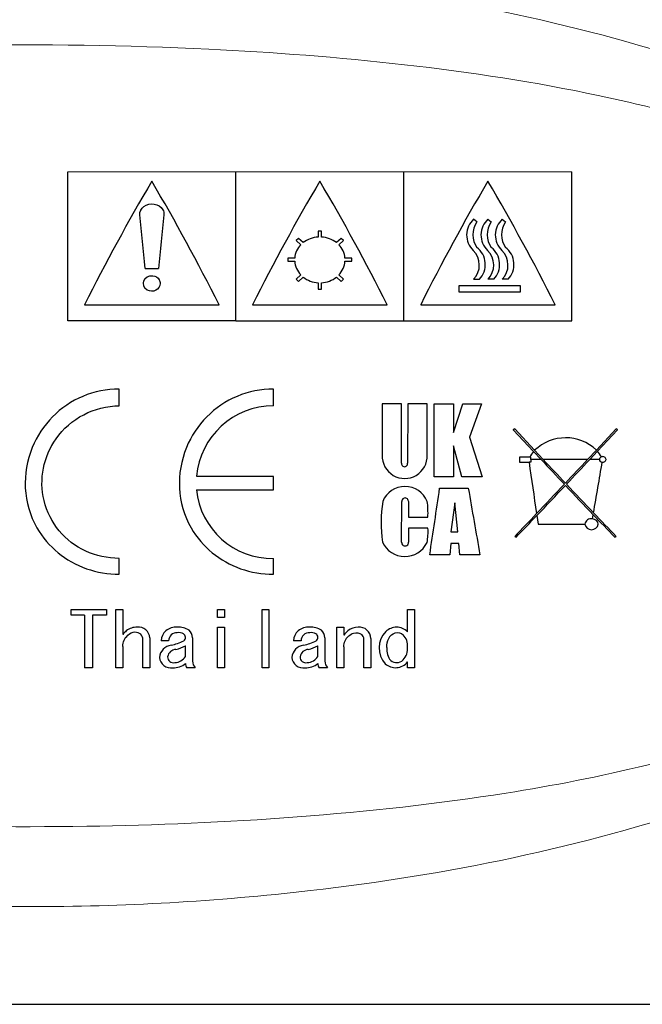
# Model space of a CAD drawing. Header units: millimetres. Extents: x 0 to 420, y 0 to 297.
# Tile 7 of 9: x 368 to 386, y 245 to 274. Entities that reach past the tile are written whole.
import ezdxf

# ---------------------------------------------------------------- set-up
doc = ezdxf.new("R2010")
doc.units = ezdxf.units.MM
doc.header["$LTSCALE"] = 0.25
doc.layers.add('CABLE TAG (VS)', color=7, linetype='Continuous', lineweight=20)
doc.layers.add('FORM', color=252, linetype='Continuous')

msp = doc.modelspace()

# ---------------------------------------------------------------- linework, layer by layer
at = {"layer": 'CABLE TAG (VS)', "lineweight": 25}
for p, q in [((369.3928, 265.4175), (369.3928, 269.8452)), ((374.3928, 265.4175), (374.3928, 269.8452)), ((379.3928, 265.4175), (379.3928, 269.8452)), ((384.3928, 265.4175), (384.3928, 269.8452)), ((381.5663, 268.3572), (381.4687, 268.4413)), ((381.8959, 268.4413), (381.9935, 268.3572)), ((382.3217, 268.4413), (382.4192, 268.3572)), ((376.9428, 268.0836), (376.8428, 268.0836)), ((376.8428, 268.0836), (376.8428, 267.9063)), ((376.9428, 267.9063), (376.9428, 268.0836)), ((376.2564, 267.8699), (376.1857, 267.8073)), ((376.1857, 267.8073), (376.3283, 267.6805)), ((376.399, 267.7435), (376.2564, 267.8699)), ((377.5292, 267.8699), (377.3866, 267.7435)), ((377.4573, 267.6805), (377.5999, 267.8073)), ((377.5999, 267.8073), (377.5292, 267.8699)), ((376.1444, 267.2816), (375.9428, 267.2816)), ((375.9428, 267.2816), (375.9428, 267.1908)), ((375.9428, 267.1908), (376.1444, 267.1908)), ((377.8428, 267.2816), (377.6411, 267.2816)), ((377.6411, 267.1908), (377.8428, 267.1908)), ((377.8428, 267.1908), (377.8428, 267.2816)), ((371.6928, 266.9766), (372.0928, 266.9766)), ((376.3283, 266.7841), (376.1857, 266.6522)), ((377.5999, 266.6522), (377.4573, 266.7841)), ((376.1857, 266.6522), (376.2564, 266.5865)), ((376.2564, 266.5865), (376.399, 266.7188)), ((376.8428, 266.5482), (376.8428, 266.3599)), ((376.9428, 266.3599), (376.9428, 266.5482)), ((377.3866, 266.7188), (377.5292, 266.5865)), ((377.5292, 266.5865), (377.5999, 266.6522)), ((381.0268, 266.4629), (381.0268, 266.2757)), ((382.8629, 266.4629), (381.0268, 266.4629)), ((381.4688, 266.6522), (381.6392, 266.6522)), ((382.0664, 266.6522), (381.8959, 266.6522)), ((382.4921, 266.6522), (382.3217, 266.6522)), ((382.8629, 266.2757), (382.8629, 266.4629)), ((376.8428, 266.3599), (376.9428, 266.3599)), ((381.0268, 266.2757), (382.8629, 266.2757)), ((369.8928, 265.8952), (373.8928, 265.8952)), ((374.8928, 265.8952), (378.8928, 265.8952)), ((379.8928, 265.8952), (383.8928, 265.8952)), ((374.3928, 265.4175), (369.3928, 265.4175)), ((374.3928, 265.4175), (379.3928, 265.4175)), ((379.3928, 265.4175), (384.3928, 265.4175)), ((370.9266, 262.8901), (370.9266, 263.3882)), ((375.5143, 262.8901), (375.5143, 263.3882)), ((378.7481, 262.9539), (378.7481, 261.4245)), ((379.3248, 262.9539), (378.7481, 262.9539)), ((379.3248, 261.1842), (379.3248, 262.9535)), ((379.5084, 262.9533), (379.5033, 261.1842)), ((380.0855, 262.9516), (379.5084, 262.9533)), ((380.0866, 261.4245), (380.0855, 262.9516)), ((380.2936, 260.7793), (380.2954, 262.9507)), ((380.2954, 262.9507), (380.8721, 262.9485)), ((380.8721, 262.0975), (381.148, 262.9487)), ((380.8721, 262.9485), (380.8721, 262.0975)), ((381.148, 262.9489), (381.699, 262.9489)), ((381.699, 262.9489), (381.344, 261.9595)), ((382.6895, 262.2028), (382.6495, 262.1786)), ((382.6495, 262.1786), (383.2534, 261.533)), ((383.2842, 261.567), (382.6895, 262.2028)), ((385.7097, 262.2028), (385.1224, 261.5748)), ((385.1535, 261.5412), (385.7496, 262.1786)), ((385.7496, 262.1786), (385.7097, 262.2028)), ((381.344, 261.9595), (381.7238, 260.7816)), ((380.8712, 261.6986), (380.8712, 260.7791)), ((381.1202, 260.7789), (380.8714, 261.6986)), ((383.2534, 261.5329), (383.4761, 261.295)), ((383.5387, 261.2951), (383.2842, 261.567)), ((385.1224, 261.5748), (384.8604, 261.295)), ((384.923, 261.295), (385.1535, 261.5412)), ((383.136, 261.3605), (382.8294, 261.3605)), ((382.8294, 261.3605), (382.8294, 261.2154)), ((382.8294, 261.2154), (383.117, 261.2154)), ((383.1654, 261.2154), (383.117, 261.2154)), ((383.1654, 261.3605), (383.136, 261.3605)), ((383.1654, 261.295), (383.1654, 261.3605)), ((383.1654, 261.295), (383.1654, 261.2154)), ((383.4761, 261.295), (383.1654, 261.295)), ((384.8604, 261.295), (383.5387, 261.295)), ((385.2086, 261.295), (384.923, 261.295)), ((375.5143, 260.7934), (373.223, 260.7934)), ((375.5143, 260.3966), (375.5143, 260.7934)), ((380.8709, 260.7791), (380.2936, 260.7791)), ((381.7238, 260.7816), (381.1202, 260.7789)), ((373.223, 260.3966), (375.5143, 260.3966)), ((380.4574, 260.4416), (381.3103, 260.4416)), ((379.3267, 258.8383), (379.3297, 260.0493)), ((379.5268, 260.0493), (379.532, 259.5773)), ((380.9098, 260.0087), (380.7935, 259.139)), ((380.9998, 259.1391), (380.9099, 260.0087)), ((379.532, 259.5773), (380.1093, 259.5773)), ((383.3489, 259.6273), (383.3871, 259.3693)), ((385.0044, 259.5251), (385.0265, 259.6522)), ((380.1092, 259.2505), (379.5319, 259.2505)), ((379.5319, 259.2505), (379.5319, 258.8383)), ((380.7935, 259.139), (380.9998, 259.139)), ((383.3871, 259.3693), (384.7773, 259.3693)), ((382.6895, 259.0053), (382.7293, 258.9817)), ((385.6697, 258.9819), (385.7097, 259.0053)), ((380.7926, 258.7922), (380.7585, 258.4561)), ((381.0268, 258.7922), (380.7926, 258.7922)), ((381.0603, 258.4559), (381.0268, 258.7922)), ((370.9266, 257.8824), (370.9266, 258.3545)), ((375.5143, 257.8824), (375.5143, 258.3545)), ((380.7585, 258.4561), (380.1615, 258.4561)), ((381.6573, 258.4558), (381.0603, 258.4558)), ((369.4923, 256.8383), (370.5488, 256.8383)), ((369.4923, 256.6628), (369.4923, 256.8382)), ((370.5488, 256.8382), (370.5488, 256.6628)), ((370.8257, 256.8382), (371.0308, 256.8382)), ((370.8257, 255.1009), (370.8257, 256.8382)), ((371.0308, 256.8382), (371.0308, 256.0902)), ((373.8515, 256.8382), (374.0567, 256.8382)), ((373.8515, 256.5984), (373.8515, 256.8382)), ((374.0567, 256.8382), (374.0567, 256.5985)), ((375.1747, 256.8382), (375.3799, 256.8382)), ((375.1747, 255.1009), (375.1747, 256.8382)), ((375.3799, 256.8382), (375.3799, 255.1009)), ((379.5032, 256.8382), (379.7084, 256.8382)), ((379.5032, 256.1711), (379.5032, 256.8382)), ((379.7084, 256.8382), (379.7084, 255.1009)), ((369.8923, 256.6628), (369.4923, 256.6628)), ((369.8923, 256.6628), (369.8923, 255.1009)), ((370.1282, 256.6628), (370.1282, 255.1009)), ((370.5488, 256.6628), (370.1282, 256.6628)), ((374.0567, 256.5984), (373.8515, 256.5984)), ((373.8515, 256.3066), (374.0567, 256.3066)), ((373.8515, 255.1009), (373.8515, 256.3066)), ((374.0567, 256.3066), (374.0567, 255.1009)), ((377.4005, 256.3066), (377.6056, 256.3066)), ((377.4005, 255.1009), (377.4005, 256.3066)), ((377.6056, 256.3066), (377.6056, 256.0723)), ((371.6258, 255.1009), (371.6258, 255.9293)), ((371.8309, 255.9917), (371.8309, 255.1009)), ((372.395, 255.9026), (372.1694, 255.9026)), ((373.1028, 255.9917), (373.1028, 255.2982)), ((376.3338, 255.9026), (376.1081, 255.9026)), ((377.0415, 255.9917), (377.0415, 255.2982)), ((378.2006, 255.1009), (378.2006, 255.956)), ((378.4057, 255.9739), (378.4057, 255.1009)), ((371.0308, 255.7343), (371.0308, 255.1009)), ((372.8976, 255.4366), (372.8976, 255.7519)), ((376.8364, 255.4366), (376.8364, 255.7519)), ((377.6056, 255.7255), (377.6056, 255.1009)), ((370.1282, 255.1009), (369.8923, 255.1009)), ((371.0308, 255.1009), (370.8257, 255.1009)), ((371.8309, 255.1009), (371.6258, 255.1009)), ((373.1848, 255.1009), (372.9387, 255.1009)), ((374.0567, 255.1009), (373.8515, 255.1009)), ((375.3799, 255.1009), (375.1747, 255.1009)), ((377.1236, 255.1009), (376.8774, 255.1009)), ((377.6056, 255.1009), (377.4005, 255.1009)), ((378.4057, 255.1009), (378.2006, 255.1009)), ((379.5032, 255.1009), (379.5032, 255.2723)), ((379.7084, 255.1009), (379.5032, 255.1009))]:
    msp.add_line(p, q, dxfattribs=at)
at = {"layer": 'CABLE TAG (VS)', "lineweight": 18}
for p, q in [((369.3928, 265.4175), (369.3928, 269.8452)), ((369.3928, 269.8452), (374.3928, 269.8452)), ((374.3928, 265.4175), (374.3928, 269.8452)), ((379.3928, 269.8452), (374.3928, 269.8452)), ((379.3928, 265.4175), (379.3928, 269.8452)), ((384.3928, 269.8452), (379.3928, 269.8452)), ((384.3928, 265.4175), (384.3928, 269.8452)), ((381.5663, 268.3572), (381.4687, 268.4413)), ((381.8959, 268.4413), (381.9935, 268.3572)), ((382.3217, 268.4413), (382.4192, 268.3572)), ((376.9428, 268.0836), (376.8428, 268.0836)), ((376.8428, 268.0836), (376.8428, 267.9063)), ((376.9428, 267.9063), (376.9428, 268.0836)), ((376.2564, 267.8699), (376.1857, 267.8073)), ((376.1857, 267.8073), (376.3283, 267.6805)), ((376.399, 267.7435), (376.2564, 267.8699)), ((377.5292, 267.8699), (377.3866, 267.7435)), ((377.4573, 267.6805), (377.5999, 267.8073)), ((377.5999, 267.8073), (377.5292, 267.8699)), ((376.1444, 267.2816), (375.9428, 267.2816)), ((375.9428, 267.2816), (375.9428, 267.1908)), ((375.9428, 267.1908), (376.1444, 267.1908)), ((377.8428, 267.2816), (377.6411, 267.2816)), ((377.6411, 267.1908), (377.8428, 267.1908)), ((377.8428, 267.1908), (377.8428, 267.2816)), ((371.6928, 266.9766), (372.0928, 266.9766)), ((376.3283, 266.7841), (376.1857, 266.6522)), ((377.5999, 266.6522), (377.4573, 266.7841)), ((376.1857, 266.6522), (376.2564, 266.5865)), ((376.2564, 266.5865), (376.399, 266.7188)), ((376.8428, 266.5482), (376.8428, 266.3599)), ((376.9428, 266.3599), (376.9428, 266.5482)), ((377.3866, 266.7188), (377.5292, 266.5865)), ((377.5292, 266.5865), (377.5999, 266.6522)), ((381.0268, 266.4629), (381.0268, 266.2757)), ((382.8629, 266.4629), (381.0268, 266.4629)), ((381.4688, 266.6522), (381.6392, 266.6522)), ((382.0664, 266.6522), (381.8959, 266.6522)), ((382.4921, 266.6522), (382.3217, 266.6522)), ((382.8629, 266.2757), (382.8629, 266.4629)), ((376.8428, 266.3599), (376.9428, 266.3599)), ((381.0268, 266.2757), (382.8629, 266.2757)), ((369.8928, 265.8952), (373.8928, 265.8952)), ((374.8928, 265.8952), (378.8928, 265.8952)), ((379.8928, 265.8952), (383.8928, 265.8952)), ((374.3928, 265.4175), (369.3928, 265.4175)), ((374.3928, 265.4175), (379.3928, 265.4175)), ((379.3928, 265.4175), (384.3928, 265.4175)), ((370.9266, 262.8901), (370.9266, 263.3882)), ((375.5143, 262.8901), (375.5143, 263.3882)), ((379.3248, 262.9539), (378.7481, 262.9539)), ((378.7481, 262.9539), (378.7481, 261.4245)), ((379.3248, 261.1842), (379.3248, 262.9535)), ((379.5084, 262.9533), (379.5033, 261.1842)), ((380.0855, 262.9516), (379.5084, 262.9533)), ((380.0866, 261.4245), (380.0855, 262.9516)), ((380.2936, 260.7793), (380.2954, 262.9507)), ((380.2954, 262.9507), (380.8721, 262.9485)), ((380.8721, 262.0975), (381.148, 262.9487)), ((380.8721, 262.9485), (380.8721, 262.0975)), ((381.148, 262.9489), (381.699, 262.9489)), ((381.699, 262.9489), (381.344, 261.9595)), ((382.6895, 262.2028), (382.6495, 262.1786)), ((382.6495, 262.1786), (383.2534, 261.533)), ((383.2842, 261.567), (382.6895, 262.2028)), ((385.7097, 262.2028), (385.1224, 261.5748)), ((385.1535, 261.5412), (385.7496, 262.1786)), ((385.7496, 262.1786), (385.7097, 262.2028)), ((381.344, 261.9595), (381.7238, 260.7816)), ((380.8712, 261.6986), (380.8712, 260.7791)), ((381.1202, 260.7789), (380.8714, 261.6986)), ((383.2534, 261.5329), (383.4761, 261.295)), ((383.5387, 261.2951), (383.2842, 261.567)), ((385.1224, 261.5748), (384.8604, 261.295)), ((384.923, 261.295), (385.1535, 261.5412)), ((383.136, 261.3605), (382.8294, 261.3605)), ((382.8294, 261.3605), (382.8294, 261.2154)), ((382.8294, 261.2154), (383.117, 261.2154)), ((383.1654, 261.2154), (383.117, 261.2154)), ((383.1654, 261.3605), (383.136, 261.3605)), ((383.1654, 261.295), (383.1654, 261.3605)), ((383.1654, 261.295), (383.1654, 261.2154)), ((383.4761, 261.295), (383.1654, 261.295)), ((384.8604, 261.295), (383.5387, 261.295)), ((385.2086, 261.295), (384.923, 261.295)), ((375.5143, 260.7934), (373.223, 260.7934)), ((375.5143, 260.3966), (375.5143, 260.7934)), ((380.8709, 260.7791), (380.2936, 260.7791)), ((381.7238, 260.7816), (381.1202, 260.7789)), ((373.223, 260.3966), (375.5143, 260.3966)), ((380.4574, 260.4416), (381.3103, 260.4416)), ((379.3267, 258.8383), (379.3297, 260.0493)), ((379.5268, 260.0493), (379.532, 259.5773)), ((380.9098, 260.0087), (380.7935, 259.139)), ((380.9998, 259.1391), (380.9099, 260.0087)), ((379.532, 259.5773), (380.1093, 259.5773)), ((383.3489, 259.6273), (383.3871, 259.3693)), ((385.0044, 259.5251), (385.0265, 259.6522)), ((380.1092, 259.2505), (379.5319, 259.2505)), ((379.5319, 259.2505), (379.5319, 258.8383)), ((380.7935, 259.139), (380.9998, 259.139)), ((383.3871, 259.3693), (384.7773, 259.3693)), ((382.6895, 259.0053), (382.7293, 258.9817)), ((385.6697, 258.9819), (385.7097, 259.0053)), ((380.7926, 258.7922), (380.7585, 258.4561)), ((381.0268, 258.7922), (380.7926, 258.7922)), ((381.0603, 258.4559), (381.0268, 258.7922)), ((370.9266, 257.8824), (370.9266, 258.3545)), ((375.5143, 257.8824), (375.5143, 258.3545)), ((380.7585, 258.4561), (380.1615, 258.4561)), ((381.6573, 258.4558), (381.0603, 258.4558)), ((369.4923, 256.8383), (370.5488, 256.8383)), ((369.4923, 256.6628), (369.4923, 256.8382)), ((370.5488, 256.8382), (370.5488, 256.6628)), ((370.8257, 256.8382), (371.0308, 256.8382)), ((370.8257, 255.1009), (370.8257, 256.8382)), ((371.0308, 256.8382), (371.0308, 256.0902)), ((373.8515, 256.8382), (374.0567, 256.8382)), ((373.8515, 256.5984), (373.8515, 256.8382)), ((374.0567, 256.8382), (374.0567, 256.5985)), ((375.1747, 256.8382), (375.3799, 256.8382)), ((375.1747, 255.1009), (375.1747, 256.8382)), ((375.3799, 256.8382), (375.3799, 255.1009)), ((379.5032, 256.8382), (379.7084, 256.8382)), ((379.5032, 256.1711), (379.5032, 256.8382)), ((379.7084, 256.8382), (379.7084, 255.1009)), ((369.8923, 256.6628), (369.4923, 256.6628)), ((369.8923, 256.6628), (369.8923, 255.1009)), ((370.1282, 256.6628), (370.1282, 255.1009)), ((370.5488, 256.6628), (370.1282, 256.6628)), ((374.0567, 256.5984), (373.8515, 256.5984)), ((373.8515, 256.3066), (374.0567, 256.3066)), ((373.8515, 255.1009), (373.8515, 256.3066)), ((374.0567, 256.3066), (374.0567, 255.1009)), ((377.4005, 256.3066), (377.6056, 256.3066)), ((377.4005, 255.1009), (377.4005, 256.3066)), ((377.6056, 256.3066), (377.6056, 256.0723)), ((371.6258, 255.1009), (371.6258, 255.9293)), ((371.8309, 255.9917), (371.8309, 255.1009)), ((372.395, 255.9026), (372.1694, 255.9026)), ((373.1028, 255.9917), (373.1028, 255.2982)), ((376.3338, 255.9026), (376.1081, 255.9026)), ((377.0415, 255.9917), (377.0415, 255.2982)), ((378.2006, 255.1009), (378.2006, 255.956)), ((378.4057, 255.9739), (378.4057, 255.1009)), ((371.0308, 255.7343), (371.0308, 255.1009)), ((372.8976, 255.4366), (372.8976, 255.7519)), ((376.8364, 255.4366), (376.8364, 255.7519)), ((377.6056, 255.7255), (377.6056, 255.1009)), ((370.1282, 255.1009), (369.8923, 255.1009)), ((371.0308, 255.1009), (370.8257, 255.1009)), ((371.8309, 255.1009), (371.6258, 255.1009)), ((373.1848, 255.1009), (372.9387, 255.1009)), ((374.0567, 255.1009), (373.8515, 255.1009)), ((375.3799, 255.1009), (375.1747, 255.1009)), ((377.1236, 255.1009), (376.8774, 255.1009)), ((377.6056, 255.1009), (377.4005, 255.1009)), ((378.4057, 255.1009), (378.2006, 255.1009)), ((379.5032, 255.1009), (379.5032, 255.2723)), ((379.7084, 255.1009), (379.5032, 255.1009))]:
    msp.add_line(p, q, dxfattribs=at)
at = {"layer": 'CABLE TAG (VS)', "lineweight": 25}
for centre, radius, start, end in [((425.1668, 238.205), 61.822, 149.511585, 153.390848), ((318.4921, 238.1369), 61.9657, 26.612952, 30.483211), ((430.1668, 238.205), 61.822, 149.511585, 153.390848), ((323.4921, 238.1369), 61.9657, 26.612952, 30.483211), ((435.1668, 238.205), 61.822, 149.511585, 153.390848), ((328.4921, 238.1369), 61.9657, 26.612952, 30.483211), ((606.6874, 244.6402), 235.6556, 174.172527, 174.561107), ((381.8924, 267.971), 0.6329, 132.01339, 226.54418), ((382.1023, 267.9781), 0.6565, 144.73185, 215.26815), ((382.3202, 267.971), 0.6334, 132.05495, 226.50261), ((382.5294, 267.9781), 0.6564, 144.72414, 215.27564), ((382.7459, 267.971), 0.6334, 132.05495, 226.50261), ((382.9551, 267.9781), 0.6564, 144.72414, 215.27564), ((376.7784, 267.2313), 0.6359, 135.05522, 175.46612), ((376.8839, 267.1081), 0.7993, 92.95189, 127.35081), ((376.9016, 267.1081), 0.7993, 52.64875, 87.0486), ((377.0069, 267.2312), 0.6362, 4.54404, 44.93475), ((381.0232, 267.0759), 0.6149, 316.44152, 45.11903), ((381.1773, 267.0928), 0.6383, 316.34593, 52.46319), ((381.4501, 267.0759), 0.6151, 316.45715, 45.10347), ((381.6041, 267.0928), 0.6386, 316.37266, 52.43659), ((381.8758, 267.0759), 0.6151, 316.45715, 45.10347), ((382.0299, 267.0928), 0.6386, 316.37266, 52.43659), ((376.8056, 267.2448), 0.6633, 184.66517, 223.9823), ((376.9796, 267.245), 0.6638, 316.03171, 355.32068), ((376.8886, 267.33), 0.7831, 231.30322, 266.64654), ((376.8966, 267.331), 0.7842, 273.37785, 308.67237), ((375.5131, 260.5911), 2.299, 89.96992, 174.95122), ((384.2074, 260.6077), 1.3313, 46.58709, 133.90406), ((383.9304, 260.9457), 0.8962, 139.06378, 152.42861), ((384.4764, 260.9407), 0.905, 28.34321, 41.56822), ((379.4176, 261.3981), 0.6695, 177.74373, 2.25957), ((379.414, 261.1701), 0.0904, 171.02144, 8.97867), ((1015.2554, 352.703), 638.7244, 188.2350753, 188.3738907), ((633.5678, 495.4635), 342.6087, 223.116708, 223.285789), ((662.5623, 522.6252), 382.2925, 223.124574, 223.269263), ((115.0543, 513.9666), 369.6461, 316.728682, 316.878321), ((134.8213, 495.473), 342.6225, 316.714208, 316.883282), ((-160.6479, 354.1758), 553.8008, 350.178379, 350.336647), ((385.2964, 261.3037), 0.0883, 185.61486, 269.08555), ((385.2929, 261.2884), 0.0844, 103.73895, 175.51899), ((385.3119, 261.2807), 0.0978, 8.42618, 113.47601), ((385.3144, 261.3085), 0.0951, 258.21611, 351.86196), ((375.4729, 260.6146), 2.2605, 185.53278, 271.04842), ((379.4261, 259.7719), 0.7196, 22.67792, 157.32287), ((26.575, 312.1702), 357.6431, 351.362123, 351.683709), ((688.884, 313.1728), 312.0611, 189.728342, 190.098473), ((235.6234, 400.423), 204.0289, 316.385817, 316.723829), ((239.1591, 397.134), 199.2456, 316.359071, 316.714662), ((530.0453, 397.9019), 200.3583, 223.287317, 223.631113), ((533.7264, 401.3216), 205.337, 223.276885, 223.603663), ((383.2522, 259.4075), 4.5357, 171.86447, 187.20873), ((379.4283, 260.0512), 0.0986, 359.92437, 181.10216), ((377.0304, 259.6886), 3.0808, 357.93295, 6.72403), ((274.7335, 363.2088), 150.0428, 316.013298, 316.372462), ((281.6554, 356.6269), 140.5365, 315.988474, 316.353295), ((384.962, 259.3435), 0.1865, 76.84972, 172.05406), ((385.005, 259.3517), 0.1732, 5.83082, 90.18534), ((489.2772, 359.0504), 144.0424, 223.635019, 224.004532), ((494.1482, 363.6721), 150.7117, 223.616069, 223.986009), ((378.2875, 259.1464), 1.8247, 349.83968, 3.27076), ((384.9773, 259.4101), 0.2041, 191.55113, 348.43959), ((379.4212, 259.146), 0.7363, 204.70517, 334.10536), ((379.4293, 258.8269), 0.1032, 173.65957, 6.34063), ((371.8601, 255.4049), 1.0757, 132.49397, 140.43147), ((371.4384, 255.8262), 0.4809, 87.22561, 129.35181), ((371.5075, 255.9865), 0.3234, 0.95864, 98.15574), ((372.5819, 255.8848), 0.4129, 130.63997, 177.53271), ((372.6237, 255.8109), 0.4964, 86.79324, 128.74644), ((372.6987, 255.7711), 0.5376, 55.88407, 95.04042), ((372.8137, 255.9953), 0.2891, 359.31509, 49.82207), ((376.5206, 255.8848), 0.4129, 130.63997, 177.53271), ((376.5624, 255.8109), 0.4964, 86.79324, 128.74644), ((376.6374, 255.7711), 0.5376, 55.88407, 95.04042), ((376.7524, 255.9953), 0.2891, 359.31509, 49.82207), ((378.4327, 255.3867), 1.0742, 130.94398, 140.34442), ((378.0225, 255.8556), 0.4512, 88.22469, 130.6138), ((378.0709, 255.9735), 0.3348, 0.08168, 95.89839), ((379.1796, 255.8322), 0.4744, 90.55333, 132.83769), ((379.1729, 255.8364), 0.4702, 45.38019, 89.75145), ((371.3992, 255.9421), 0.227, 356.74757, 46.99624), ((372.6435, 255.8956), 0.2486, 88.17291, 178.39537), ((372.1242, 257.3555), 1.6224, 282.19082, 296.42861), ((372.6807, 255.8023), 0.3431, 63.07005, 94.89144), ((372.7724, 256.0019), 0.1238, 306.661, 59.05223), ((376.5823, 255.8956), 0.2486, 88.17291, 178.39537), ((376.063, 257.3555), 1.6224, 282.19082, 296.42861), ((376.6194, 255.8023), 0.3431, 63.07005, 94.89144), ((376.7111, 256.0019), 0.1238, 306.661, 59.05223), ((378.0283, 255.9582), 0.1723, 359.27494, 50.00465), ((379.35, 255.6896), 0.6954, 135.14695, 222.40317), ((379.0398, 255.7538), 0.4649, 355.41695, 44.76478), ((372.5258, 255.3635), 0.4104, 98.25472, 173.40646), ((372.6262, 255.3805), 0.2662, 93.4009, 169.73576), ((372.2336, 257.1138), 1.5151, 284.40282, 295.99496), ((376.4645, 255.3635), 0.4104, 98.25472, 173.40646), ((376.565, 255.3805), 0.2662, 93.4009, 169.73576), ((376.1723, 257.1138), 1.5151, 284.40282, 295.99496), ((379.3865, 255.6373), 0.5025, 172.9421, 219.83602), ((379.0194, 255.6695), 0.4861, 316.13361, 5.56545), ((372.4662, 255.447), 0.35, 185.97608, 278.52795), ((372.5393, 255.4255), 0.1751, 179.18827, 283.3147), ((372.5677, 255.6453), 0.3904, 271.75688, 327.69397), ((376.4049, 255.447), 0.35, 185.97608, 278.52795), ((376.4781, 255.4255), 0.1751, 179.18827, 283.3147), ((376.5064, 255.6453), 0.3904, 271.75688, 327.69397), ((379.1753, 255.5376), 0.2826, 231.82815, 313.52767), ((372.5356, 255.6741), 0.5735, 268.25028, 309.13719), ((373.0622, 255.2111), 0.1656, 173.70192, 221.73599), ((373.4008, 255.3064), 0.2981, 181.58838, 223.58465), ((376.4744, 255.6741), 0.5735, 268.25028, 309.13719), ((377.001, 255.2111), 0.1656, 173.70192, 221.73599), ((377.3395, 255.3064), 0.2981, 181.58838, 223.58465), ((379.1451, 255.5662), 0.4633, 228.22577, 320.6246)]:
    msp.add_arc(centre, radius, start, end, dxfattribs=at)
at = {"layer": 'CABLE TAG (VS)', "lineweight": 18}
for centre, radius, start, end in [((425.1668, 238.205), 61.822, 149.511585, 153.390848), ((318.4921, 238.1369), 61.9657, 26.612952, 30.483211), ((430.1668, 238.205), 61.822, 149.511585, 153.390848), ((323.4921, 238.1369), 61.9657, 26.612952, 30.483211), ((435.1668, 238.205), 61.822, 149.511585, 153.390848), ((328.4921, 238.1369), 61.9657, 26.612952, 30.483211), ((606.6874, 244.6402), 235.6556, 174.172527, 174.561107), ((381.8924, 267.971), 0.6329, 132.01339, 226.54418), ((382.1023, 267.9781), 0.6565, 144.73185, 215.26815), ((382.3202, 267.971), 0.6334, 132.05495, 226.50261), ((382.5294, 267.9781), 0.6564, 144.72414, 215.27564), ((382.7459, 267.971), 0.6334, 132.05495, 226.50261), ((382.9551, 267.9781), 0.6564, 144.72414, 215.27564), ((376.7784, 267.2313), 0.6359, 135.05522, 175.46612), ((376.8839, 267.1081), 0.7993, 92.95189, 127.35081), ((376.9016, 267.1081), 0.7993, 52.64875, 87.0486), ((377.0069, 267.2312), 0.6362, 4.54404, 44.93475), ((381.0232, 267.0759), 0.6149, 316.44152, 45.11903), ((381.1773, 267.0928), 0.6383, 316.34593, 52.46319), ((381.4501, 267.0759), 0.6151, 316.45715, 45.10347), ((381.6041, 267.0928), 0.6386, 316.37266, 52.43659), ((381.8758, 267.0759), 0.6151, 316.45715, 45.10347), ((382.0299, 267.0928), 0.6386, 316.37266, 52.43659), ((376.8056, 267.2448), 0.6633, 184.66517, 223.9823), ((376.9796, 267.245), 0.6638, 316.03171, 355.32068), ((376.8886, 267.33), 0.7831, 231.30322, 266.64654), ((376.8966, 267.331), 0.7842, 273.37785, 308.67237), ((375.5131, 260.5911), 2.299, 89.96992, 174.95122), ((384.2074, 260.6077), 1.3313, 46.58709, 133.90406), ((383.9304, 260.9457), 0.8962, 139.06378, 152.42861), ((384.4764, 260.9407), 0.905, 28.34321, 41.56822), ((379.4176, 261.3981), 0.6695, 177.74373, 2.25957), ((379.414, 261.1701), 0.0904, 171.02144, 8.97867), ((1015.2554, 352.703), 638.7244, 188.2350753, 188.3738907), ((633.5678, 495.4635), 342.6087, 223.116708, 223.285789), ((662.5623, 522.6252), 382.2925, 223.124574, 223.269263), ((115.0543, 513.9666), 369.6461, 316.728682, 316.878321), ((134.8213, 495.473), 342.6225, 316.714208, 316.883282), ((-160.6479, 354.1758), 553.8008, 350.178379, 350.336647), ((385.2964, 261.3037), 0.0883, 185.61486, 269.08555), ((385.2929, 261.2884), 0.0844, 103.73895, 175.51899), ((385.3119, 261.2807), 0.0978, 8.42618, 113.47601), ((385.3144, 261.3085), 0.0951, 258.21611, 351.86196), ((375.4729, 260.6146), 2.2605, 185.53278, 271.04842), ((379.4261, 259.7719), 0.7196, 22.67792, 157.32287), ((26.575, 312.1702), 357.6431, 351.362123, 351.683709), ((688.884, 313.1728), 312.0611, 189.728342, 190.098473), ((235.6234, 400.423), 204.0289, 316.385817, 316.723829), ((239.1591, 397.134), 199.2456, 316.359071, 316.714662), ((530.0453, 397.9019), 200.3583, 223.287317, 223.631113), ((533.7264, 401.3216), 205.337, 223.276885, 223.603663), ((383.2522, 259.4075), 4.5357, 171.86447, 187.20873), ((379.4283, 260.0512), 0.0986, 359.92437, 181.10216), ((377.0304, 259.6886), 3.0808, 357.93295, 6.72403), ((274.7335, 363.2088), 150.0428, 316.013298, 316.372462), ((281.6554, 356.6269), 140.5365, 315.988474, 316.353295), ((384.962, 259.3435), 0.1865, 76.84972, 172.05406), ((385.005, 259.3517), 0.1732, 5.83082, 90.18534), ((489.2772, 359.0504), 144.0424, 223.635019, 224.004532), ((494.1482, 363.6721), 150.7117, 223.616069, 223.986009), ((378.2875, 259.1464), 1.8247, 349.83968, 3.27076), ((384.9773, 259.4101), 0.2041, 191.55113, 348.43959), ((379.4212, 259.146), 0.7363, 204.70517, 334.10536), ((379.4293, 258.8269), 0.1032, 173.65957, 6.34063), ((371.8601, 255.4049), 1.0757, 132.49397, 140.43147), ((371.4384, 255.8262), 0.4809, 87.22561, 129.35181), ((371.5075, 255.9865), 0.3234, 0.95864, 98.15574), ((372.5819, 255.8848), 0.4129, 130.63997, 177.53271), ((372.6237, 255.8109), 0.4964, 86.79324, 128.74644), ((372.6987, 255.7711), 0.5376, 55.88407, 95.04042), ((372.8137, 255.9953), 0.2891, 359.31509, 49.82207), ((376.5206, 255.8848), 0.4129, 130.63997, 177.53271), ((376.5624, 255.8109), 0.4964, 86.79324, 128.74644), ((376.6374, 255.7711), 0.5376, 55.88407, 95.04042), ((376.7524, 255.9953), 0.2891, 359.31509, 49.82207), ((378.4327, 255.3867), 1.0742, 130.94398, 140.34442), ((378.0225, 255.8556), 0.4512, 88.22469, 130.6138), ((378.0709, 255.9735), 0.3348, 0.08168, 95.89839), ((379.1796, 255.8322), 0.4744, 90.55333, 132.83769), ((379.1729, 255.8364), 0.4702, 45.38019, 89.75145), ((371.3992, 255.9421), 0.227, 356.74757, 46.99624), ((372.6435, 255.8956), 0.2486, 88.17291, 178.39537), ((372.1242, 257.3555), 1.6224, 282.19082, 296.42861), ((372.6807, 255.8023), 0.3431, 63.07005, 94.89144), ((372.7724, 256.0019), 0.1238, 306.661, 59.05223), ((376.5823, 255.8956), 0.2486, 88.17291, 178.39537), ((376.063, 257.3555), 1.6224, 282.19082, 296.42861), ((376.6194, 255.8023), 0.3431, 63.07005, 94.89144), ((376.7111, 256.0019), 0.1238, 306.661, 59.05223), ((378.0283, 255.9582), 0.1723, 359.27494, 50.00465), ((379.35, 255.6896), 0.6954, 135.14695, 222.40317), ((379.0398, 255.7538), 0.4649, 355.41695, 44.76478), ((372.5258, 255.3635), 0.4104, 98.25472, 173.40646), ((372.6262, 255.3805), 0.2662, 93.4009, 169.73576), ((372.2336, 257.1138), 1.5151, 284.40282, 295.99496), ((376.4645, 255.3635), 0.4104, 98.25472, 173.40646), ((376.565, 255.3805), 0.2662, 93.4009, 169.73576), ((376.1723, 257.1138), 1.5151, 284.40282, 295.99496), ((379.3865, 255.6373), 0.5025, 172.9421, 219.83602), ((379.0194, 255.6695), 0.4861, 316.13361, 5.56545), ((372.4662, 255.447), 0.35, 185.97608, 278.52795), ((372.5393, 255.4255), 0.1751, 179.18827, 283.3147), ((372.5677, 255.6453), 0.3904, 271.75688, 327.69397), ((376.4049, 255.447), 0.35, 185.97608, 278.52795), ((376.4781, 255.4255), 0.1751, 179.18827, 283.3147), ((376.5064, 255.6453), 0.3904, 271.75688, 327.69397), ((379.1753, 255.5376), 0.2826, 231.82815, 313.52767), ((372.5356, 255.6741), 0.5735, 268.25028, 309.13719), ((373.0622, 255.2111), 0.1656, 173.70192, 221.73599), ((373.4008, 255.3064), 0.2981, 181.58838, 223.58465), ((376.4744, 255.6741), 0.5735, 268.25028, 309.13719), ((377.001, 255.2111), 0.1656, 173.70192, 221.73599), ((377.3395, 255.3064), 0.2981, 181.58838, 223.58465), ((379.1451, 255.5662), 0.4633, 228.22577, 320.6246)]:
    msp.add_arc(centre, radius, start, end, dxfattribs=at)
at = {"layer": 'CABLE TAG (VS)'}
for points, knots in [([(368.2259, 275.9998), (363.083, 275.9976), (357.8928, 275.491), (349.212, 273.4984), (345.2078, 272.1748), (339.4218, 268.7358), (336.6541, 266.4682), (335.9128, 263.4983)], [5.6003084, 5.6003084, 5.6003084, 5.6003084, 7.9254145, 7.9254145, 9.6774696, 9.6774696, 10.9998668, 10.9998668, 10.9998668, 10.9998668]), ([(368.2259, 275.9998), (371.7392, 276.0012), (375.2453, 275.759), (382.594, 274.6812), (386.5869, 273.7431), (393.0425, 271.1903), (396.2506, 269.5137), (399.2348, 266.3018), (400.1069, 265.0382), (400.5055, 263.6403), (400.5408, 263.4983)], [0, 0, 0, 0, 1.5883169, 1.5883169, 3.3772984, 3.3772984, 4.7810972, 4.7810972, 5.327238, 5.3884661, 5.3884661, 5.3884661, 5.3884661]), ([(398.0563, 263.4983), (398.0448, 263.5484), (397.772, 264.6749), (397.2048, 265.7148), (395.4171, 267.9373), (393.8616, 269.0027), (390.0855, 270.8865), (387.6064, 271.6037), (381.4712, 272.9071), (377.3705, 273.3114), (368.7225, 273.7312), (363.4613, 273.6511), (355.4666, 272.9), (352.2128, 272.4267), (347.0666, 271.0595), (344.9221, 270.2916), (341.4299, 268.2176), (339.9692, 266.9459), (338.7625, 264.7046), (338.5374, 264.1105), (338.3971, 263.4983)], [0.01035204, 0.01035204, 0.01035204, 0.01035204, 0.01141096, 0.03423289, 0.03423289, 0.07201313, 0.07201313, 0.12491301, 0.12491301, 0.20567559, 0.20567559, 0.30946049, 0.30946049, 0.37654152, 0.37654152, 0.42356393, 0.42356393, 0.46458948, 0.46458948, 0.47834761, 0.47834761, 0.47834761, 0.47834761]), ([(335.9124, 260.4984), (336.4464, 258.375), (338.0539, 256.5563), (342.5488, 253.0965), (346.0365, 251.6311), (353.6766, 249.2592), (358.4846, 248.4853), (364.8778, 248.0547), (366.5524, 247.9976), (368.2259, 247.997)], [11.4633396, 11.4633396, 11.4633396, 11.4633396, 12.5062175, 12.5062175, 14.0513399, 14.0513399, 16.2097838, 16.2097838, 16.9744391, 16.9744391, 16.9744391, 16.9744391]), ([(338.3966, 260.4983), (338.8299, 258.6089), (340.0418, 257.0502), (343.1332, 254.5856), (345.1413, 253.6674), (349.9886, 252.0233), (353.235, 251.4304), (360.7467, 250.5064), (365.4905, 250.3203), (374.0314, 250.4506), (378.4122, 250.7357), (385.2093, 251.8143), (388.0784, 252.4554), (392.5146, 254.2229), (394.411, 255.2558), (396.9054, 257.7418), (397.7181, 259.0338), (398.0553, 260.4983)], [0.50033028, 0.50033028, 0.50033028, 0.50033028, 0.54308094, 0.54308094, 0.58893761, 0.58893761, 0.65818618, 0.65818618, 0.75761553, 0.75761553, 0.84813874, 0.84813874, 0.91060622, 0.91060622, 0.95517612, 0.95517612, 0.98889495, 0.98889495, 0.98889495, 0.98889495]), ([(400.5413, 260.4983), (400.4789, 260.2449), (399.9427, 258.5216), (398.7097, 257.025), (395.1489, 253.7628), (391.6513, 252.1404), (384.7225, 249.759), (380.6359, 248.9368), (373.8345, 248.1536), (371.0317, 247.9959), (368.2259, 247.997)], [5.8123149, 5.8123149, 5.8123149, 5.8123149, 5.9214409, 6.5637058, 6.5637058, 8.0533611, 8.0533611, 9.834506, 9.834506, 11.0695347, 11.0695347, 11.0695347, 11.0695347])]:
    msp.add_open_spline(points, degree=3, knots=knots, dxfattribs=at)
at = {"layer": 'CABLE TAG (VS)', "lineweight": 25}
for points, knots in [([(371.6928, 266.9766), (371.6416, 267.5128), (371.5895, 268.0435), (371.5144, 268.7776), (371.7492, 268.9275), (372.0674, 268.8739), (372.2273, 268.7809), (372.2548, 268.6197), (372.2497, 268.5671)], [0, 0, 0, 0, 1, 1, 1.402147, 1.402147, 1.5989279, 1.6973154, 1.6973154, 1.6973154, 1.6973154]), ([(372.1428, 266.5296), (372.141, 266.5686), (372.1181, 266.6848), (371.9988, 266.7509), (371.6624, 266.7902), (371.5317, 266.4697), (371.9171, 266.2366), (372.1425, 266.3457), (372.1428, 266.5296)], [0, 0, 0, 0, 0.0673166, 0.2019499, 0.2019499, 0.671501, 0.671501, 1, 1, 1, 1]), ([(370.9266, 263.3882), (370.5547, 263.3885), (369.439, 263.1654), (368.6147, 262.3355), (368.0227, 260.8855), (368.0547, 259.9927), (368.8093, 258.6865), (369.5895, 258.0523), (370.5923, 257.8822), (370.9266, 257.8824)], [0, 0, 0, 0, 0.1268374, 0.3805123, 0.3805123, 0.6638825, 0.6638825, 0.8879608, 1, 1, 1, 1]), ([(375.5143, 263.3882), (375.1424, 263.3885), (374.0267, 263.1654), (373.2025, 262.3355), (372.6104, 260.8855), (372.6424, 259.9927), (373.397, 258.6865), (374.1772, 258.0523), (375.18, 257.8822), (375.5143, 257.8824)], [0, 0, 0, 0, 0.1268374, 0.3805123, 0.3805123, 0.6638825, 0.6638825, 0.8879608, 1, 1, 1, 1]), ([(370.9266, 258.3545), (370.58, 258.3542), (369.5403, 258.5801), (368.8546, 259.4001), (368.5304, 260.7096), (368.6755, 261.383), (369.4638, 262.5151), (370.1913, 262.89), (370.9266, 262.8901)], [0, 0, 0, 0, 0.1412598, 0.4237795, 0.4237795, 0.6927647, 0.6927647, 1, 1, 1, 1]), ([(371.0308, 255.7345), (371.0308, 255.8661), (371.1042, 256.0401), (371.373, 256.1949), (371.5103, 256.1462), (371.554, 256.1081)], [0.0014295, 0.0014295, 0.0014295, 0.0014295, 1.0384353, 1.5963022, 2.0303843, 2.0303843, 2.0303843, 2.0303843]), ([(377.6056, 255.7256), (377.6056, 255.8514), (377.6771, 256.0068), (377.9174, 256.1651), (378.0756, 256.1455), (378.139, 256.0902)], [0.0019055, 0.0019055, 0.0019055, 0.0019055, 1.0130926, 1.4393228, 2.0793021, 2.0793021, 2.0793021, 2.0793021]), ([(378.8878, 255.699), (378.8877, 255.7927), (378.911, 255.9734), (379.1147, 256.1804), (379.3071, 256.1361), (379.3699, 256.0812)], [0.0013756, 0.0013756, 0.0013756, 0.0013756, 0.688726, 1.3128306, 1.8966329, 1.8966329, 1.8966329, 1.8966329])]:
    msp.add_open_spline(points, degree=3, knots=knots, dxfattribs=at)
at = {"layer": 'CABLE TAG (VS)', "lineweight": 18}
for points, knots in [([(371.6928, 266.9766), (371.6416, 267.5128), (371.5895, 268.0435), (371.5144, 268.7776), (371.7492, 268.9275), (372.0674, 268.8739), (372.2273, 268.7809), (372.2548, 268.6197), (372.2497, 268.5671)], [0, 0, 0, 0, 1, 1, 1.402147, 1.402147, 1.5989279, 1.6973154, 1.6973154, 1.6973154, 1.6973154]), ([(372.1428, 266.5296), (372.141, 266.5686), (372.1181, 266.6848), (371.9988, 266.7509), (371.6624, 266.7902), (371.5317, 266.4697), (371.9171, 266.2366), (372.1425, 266.3457), (372.1428, 266.5296)], [0, 0, 0, 0, 0.0673166, 0.2019499, 0.2019499, 0.671501, 0.671501, 1, 1, 1, 1]), ([(370.9266, 263.3882), (370.5547, 263.3885), (369.439, 263.1654), (368.6147, 262.3355), (368.0227, 260.8855), (368.0547, 259.9927), (368.8093, 258.6865), (369.5895, 258.0523), (370.5923, 257.8822), (370.9266, 257.8824)], [0, 0, 0, 0, 0.1268374, 0.3805123, 0.3805123, 0.6638825, 0.6638825, 0.8879608, 1, 1, 1, 1]), ([(375.5143, 263.3882), (375.1424, 263.3885), (374.0267, 263.1654), (373.2025, 262.3355), (372.6104, 260.8855), (372.6424, 259.9927), (373.397, 258.6865), (374.1772, 258.0523), (375.18, 257.8822), (375.5143, 257.8824)], [0, 0, 0, 0, 0.1268374, 0.3805123, 0.3805123, 0.6638825, 0.6638825, 0.8879608, 1, 1, 1, 1]), ([(370.9266, 258.3545), (370.58, 258.3542), (369.5403, 258.5801), (368.8546, 259.4001), (368.5304, 260.7096), (368.6755, 261.383), (369.4638, 262.5151), (370.1913, 262.89), (370.9266, 262.8901)], [0, 0, 0, 0, 0.1412598, 0.4237795, 0.4237795, 0.6927647, 0.6927647, 1, 1, 1, 1]), ([(371.0308, 255.7345), (371.0308, 255.8661), (371.1042, 256.0401), (371.373, 256.1949), (371.5103, 256.1462), (371.554, 256.1081)], [0.0014295, 0.0014295, 0.0014295, 0.0014295, 1.0384353, 1.5963022, 2.0303843, 2.0303843, 2.0303843, 2.0303843]), ([(377.6056, 255.7256), (377.6056, 255.8514), (377.6771, 256.0068), (377.9174, 256.1651), (378.0756, 256.1455), (378.139, 256.0902)], [0.0019055, 0.0019055, 0.0019055, 0.0019055, 1.0130926, 1.4393228, 2.0793021, 2.0793021, 2.0793021, 2.0793021]), ([(378.8878, 255.699), (378.8877, 255.7927), (378.911, 255.9734), (379.1147, 256.1804), (379.3071, 256.1361), (379.3699, 256.0812)], [0.0013756, 0.0013756, 0.0013756, 0.0013756, 0.688726, 1.3128306, 1.8966329, 1.8966329, 1.8966329, 1.8966329])]:
    msp.add_open_spline(points, degree=3, knots=knots, dxfattribs=at)
at = {"layer": 'FORM'}
msp.add_lwpolyline([(406.5, 286), (329.4122, 286), (329.4122, 245.0931), (406.5, 245.0931)], close=True, dxfattribs=at)

doc.saveas('drawing.dxf')
